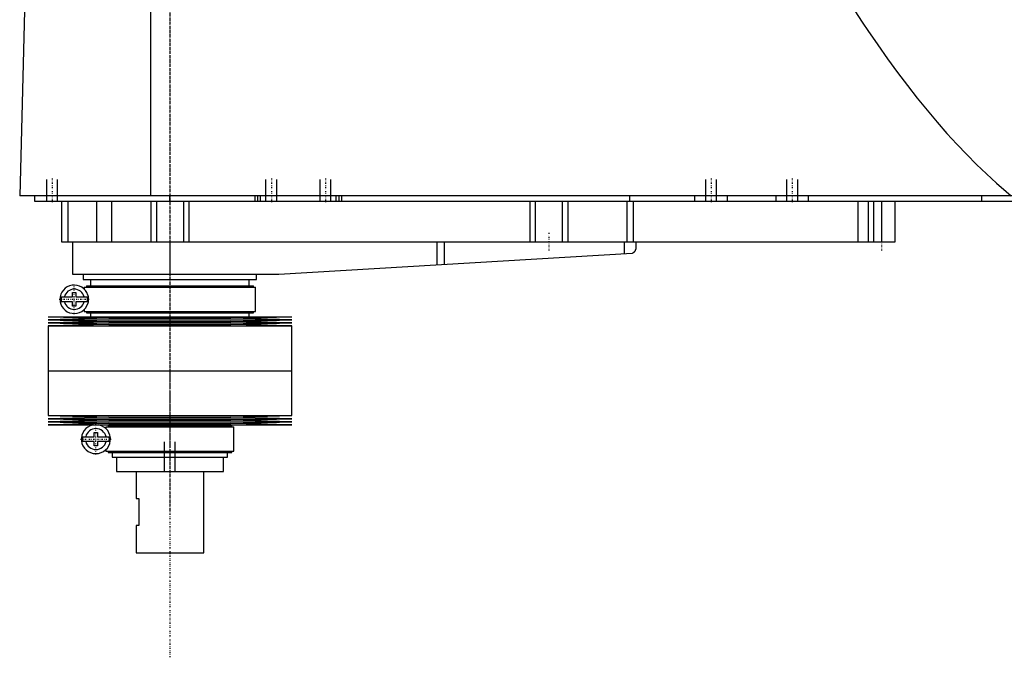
# Model space of a CAD drawing. Extents: x -906 to 181, y -1 to 1168.
# Tile 1 of 3: x -906 to -542, y 317 to 553. Entities that reach past the tile are written whole.
import ezdxf

# ---------------------------------------------------------------- set-up
doc = ezdxf.new("R2010")
doc.units = 0
doc.linetypes.add('CENTER', pattern=[1.5, 0.45, -0.5, 0.05, -0.5])
for name, color, linetype in [('AM_0', 7, 'CONTINUOUS'), ('AM_10', 7, 'CONTINUOUS'), ('AM_7', 7, 'CENTER')]:
    doc.layers.add(name, color=color, linetype=linetype)

msp = doc.modelspace()

# ---------------------------------------------------------------- linework, layer by layer
at = {"layer": 'AM_0', "color": 7, "linetype": 'CONTINUOUS'}
for p, q in [((-903.45, 568.63), (-905.5, 487.5)), ((-857.01, 487.5), (-857.01, 569.6)), ((-328.96, 487.5), (-905.5, 487.5)), ((-900, 487.5), (-900, 485.5)), ((-900, 485.5), (-360, 485.5)), ((-890, 485.5), (-890, 470.5)), ((-887.69, 485.5), (-887.69, 470.5)), ((-877.09, 485.5), (-877.09, 470.5)), ((-871.56, 485.5), (-871.56, 470.5)), ((-857, 485.5), (-857, 470.5)), ((-855, 485.5), (-855, 470.5)), ((-850, 485.5), (-850, 487.5)), ((-845, 485.5), (-845, 470.5)), ((-843, 485.5), (-843, 470.5)), ((-818.5, 485.5), (-818.5, 487.5)), ((-817.5, 485.5), (-817.5, 487.5)), ((-816.5, 485.5), (-816.5, 487.5)), ((-788.5, 485.5), (-788.5, 487.5)), ((-787.5, 485.5), (-787.5, 487.5)), ((-786.5, 485.5), (-786.5, 487.5)), ((-717, 485.5), (-717, 470.5)), ((-715, 485.5), (-715, 470.5)), ((-705, 485.5), (-705, 470.5)), ((-703, 485.5), (-703, 470.5)), ((-681.18, 485.5), (-681.18, 470.5)), ((-680, 485.5), (-680, 487.5)), ((-678.85, 485.5), (-678.85, 470.5)), ((-656, 485.5), (-656, 487.5)), ((-644, 485.5), (-644, 487.5)), ((-626, 485.5), (-626, 487.5)), ((-614, 485.5), (-614, 487.5)), ((-595.84, 485.5), (-595.84, 470.5)), ((-592, 485.5), (-592, 470.5)), ((-590, 485.5), (-590, 470.5)), ((-587, 485.5), (-587, 470.5)), ((-582, 470.5), (-582, 485.5)), ((-550, 485.5), (-550, 487.5)), ((-890, 470.5), (-582, 470.5)), ((-886, 470.5), (-886, 458.5)), ((-850, 470.5), (-850, 458.5)), ((-751.33, 470.5), (-751.33, 461.99)), ((-748.68, 470.5), (-748.68, 462.14)), ((-682.14, 470.5), (-682.14, 466.1)), ((-677.8, 470.5), (-677.8, 467.74)), ((-809.7, 458.52), (-679.14, 466.27)), ((-886, 458.5), (-810.3, 458.5)), ((-882, 458.5), (-882, 456.5)), ((-818, 456.5), (-818, 458.5)), ((-882, 456.5), (-818, 456.5)), ((-879.35, 456.5), (-879.35, 454.2)), ((-820.65, 454.2), (-820.65, 456.5)), ((-885.95, 450.1), (-885.95, 451.7)), ((-885.95, 451.7), (-884.75, 451.7)), ((-884.75, 451.7), (-884.75, 450.1)), ((-881.65, 453.7), (-881.65, 452.92)), ((-881.65, 453.7), (-818.35, 453.7)), ((-880.85, 454.2), (-880.85, 453.7)), ((-880.85, 454.2), (-819.15, 454.2)), ((-819.15, 453.7), (-819.15, 454.2)), ((-818.35, 444.7), (-818.35, 453.7)), ((-890.13, 450.1), (-885.95, 450.1)), ((-885.95, 448.3), (-890.13, 448.3)), ((-885.95, 446.7), (-885.95, 448.3)), ((-884.75, 450.1), (-880.57, 450.1)), ((-884.75, 448.3), (-884.75, 446.7)), ((-880.57, 448.3), (-884.75, 448.3)), ((-884.75, 446.7), (-885.95, 446.7)), ((-881.65, 445.48), (-881.65, 444.7)), ((-881.65, 444.7), (-818.35, 444.7)), ((-880.85, 444.7), (-880.85, 444.2)), ((-880.85, 444.2), (-819.15, 444.2)), ((-879.35, 444.2), (-879.35, 442.75)), ((-820.65, 442.75), (-820.65, 444.2)), ((-819.15, 444.2), (-819.15, 444.7)), ((-895, 442.75), (-872.5, 442.18)), ((-895, 442.75), (-805, 442.75)), ((-872.5, 442.18), (-895, 441.61)), ((-895, 441.61), (-872.5, 441.04)), ((-895, 441.61), (-805, 441.61)), ((-872.5, 441.04), (-895, 440.47)), ((-895, 440.47), (-872.5, 439.9)), ((-895, 440.47), (-805, 440.47)), ((-872.5, 442.18), (-827.5, 442.18)), ((-872.5, 441.04), (-827.5, 441.04)), ((-827.5, 442.18), (-805, 442.75)), ((-805, 441.61), (-827.5, 442.18)), ((-827.5, 441.04), (-805, 441.61)), ((-805, 440.47), (-827.5, 441.04)), ((-827.5, 439.9), (-805, 440.47)), ((-872.5, 439.9), (-895, 439.33)), ((-895, 439.33), (-895, 422.75)), ((-895, 439.33), (-805, 439.33)), ((-872.5, 439.9), (-827.5, 439.9)), ((-805, 439.33), (-827.5, 439.9)), ((-805, 422.75), (-805, 439.33)), ((-895, 422.75), (-805, 422.75)), ((-895, 422.75), (-895, 406.17)), ((-895, 422.75), (-805, 422.75)), ((-805, 406.17), (-805, 422.75)), ((-895, 406.17), (-872.5, 405.6)), ((-895, 406.17), (-805, 406.17)), ((-872.5, 405.6), (-895, 405.03)), ((-895, 405.03), (-872.5, 404.46)), ((-895, 405.03), (-805, 405.03)), ((-872.5, 404.46), (-895, 403.89)), ((-895, 403.89), (-872.5, 403.32)), ((-895, 403.89), (-805, 403.89)), ((-872.5, 405.6), (-827.5, 405.6)), ((-872.5, 404.46), (-827.5, 404.46)), ((-827.5, 405.6), (-805, 406.17)), ((-805, 405.03), (-827.5, 405.6)), ((-827.5, 404.46), (-805, 405.03)), ((-805, 403.89), (-827.5, 404.46)), ((-827.5, 403.32), (-805, 403.89)), ((-872.5, 403.32), (-895, 402.75)), ((-895, 402.75), (-805, 402.75)), ((-873.65, 402), (-873.65, 401.4)), ((-873.65, 402), (-826.35, 402)), ((-872.85, 402.5), (-872.85, 402)), ((-872.85, 402.5), (-827.15, 402.5)), ((-872.5, 403.32), (-827.5, 403.32)), ((-871.35, 402.75), (-871.35, 402.5)), ((-828.65, 402.5), (-828.65, 402.75)), ((-805, 402.75), (-827.5, 403.32)), ((-827.15, 402), (-827.15, 402.5)), ((-826.35, 393), (-826.35, 402)), ((-882.26, 398.4), (-877.95, 398.4)), ((-877.95, 396.6), (-882.26, 396.6)), ((-877.95, 398.4), (-877.95, 400)), ((-877.95, 400), (-876.75, 400)), ((-877.95, 395), (-877.95, 396.6)), ((-876.75, 400), (-876.75, 398.4)), ((-876.75, 398.4), (-872.44, 398.4)), ((-876.75, 396.6), (-876.75, 395)), ((-872.44, 396.6), (-876.75, 396.6)), ((-876.75, 395), (-877.95, 395)), ((-873.65, 393.6), (-873.65, 393)), ((-873.65, 393), (-826.35, 393)), ((-872.85, 393), (-872.85, 392.5)), ((-827.15, 392.5), (-827.15, 393)), ((-872.85, 392.5), (-827.15, 392.5)), ((-871.35, 392.5), (-871.35, 390.8)), ((-871.35, 390.8), (-828.65, 390.8)), ((-869.75, 390.8), (-869.75, 385.5)), ((-830.25, 385.5), (-830.25, 390.8)), ((-828.65, 390.8), (-828.65, 392.5)), ((-869.75, 385.5), (-830.25, 385.5)), ((-862.5, 385.5), (-862.5, 375.5)), ((-837.5, 355.5), (-837.5, 385.5)), ((-862.5, 375.5), (-861.5, 375.5)), ((-861.5, 375.5), (-861.5, 365.5)), ((-862.5, 365.5), (-862.5, 355.5)), ((-861.5, 365.5), (-862.5, 365.5)), ((-862.5, 355.5), (-837.5, 355.5))]:
    msp.add_line(p, q, dxfattribs=at)
for points in [[(-604.88, 568.63, 0), (-603.05, 565.65, 0), (-599.4, 559.81, 0), (-595.75, 554.13, 0), (-593.92, 551.36, 0), (-592.09, 548.63, 0), (-588.44, 543.29, 0), (-584.79, 538.12, 0), (-581.13, 533.11, 0), (-577.48, 528.27, 0), (-573.83, 523.6, 0), (-572, 521.32, 0), (-570.17, 519.09, 0), (-566.52, 514.75, 0), (-562.86, 510.57, 0), (-559.21, 506.57, 0), (-555.56, 502.73, 0), (-551.9, 499.05, 0), (-550.07, 497.28, 0), (-548.25, 495.54, 0), (-544.59, 492.2, 0), (-540.94, 489.03, 0), (-539.11, 487.5, 0)], [(-679.14, 466.27, 0), (-679.07, 466.3, 0), (-678.93, 466.36, 0), (-678.8, 466.42, 0), (-678.73, 466.46, 0), (-678.67, 466.49, 0), (-678.56, 466.57, 0), (-678.45, 466.66, 0), (-678.35, 466.75, 0), (-678.26, 466.84, 0), (-678.18, 466.94, 0), (-678.14, 466.99, 0), (-678.11, 467.04, 0), (-678.04, 467.14, 0), (-677.98, 467.24, 0), (-677.93, 467.34, 0), (-677.89, 467.44, 0), (-677.86, 467.53, 0), (-677.84, 467.58, 0), (-677.84, 467.58, 0), (-677.84, 467.6, 0), (-677.83, 467.61, 0), (-677.83, 467.62, 0), (-677.83, 467.62, 0), (-677.83, 467.64, 0), (-677.82, 467.65, 0), (-677.82, 467.66, 0), (-677.82, 467.67, 0), (-677.81, 467.68, 0), (-677.81, 467.69, 0), (-677.81, 467.69, 0), (-677.81, 467.7, 0), (-677.81, 467.71, 0), (-677.8, 467.72, 0), (-677.8, 467.72, 0), (-677.8, 467.73, 0), (-677.8, 467.73, 0), (-677.8, 467.73, 0), (-677.8, 467.73, 0), (-677.8, 467.74, 0), (-677.8, 467.74, 0)], [(-880.34, 450.78, 0), (-880.34, 450.77, 0), (-880.34, 450.76, 0), (-880.33, 450.74, 0), (-880.33, 450.73, 0), (-880.33, 450.72, 0), (-880.32, 450.71, 0), (-880.32, 450.69, 0), (-880.31, 450.67, 0), (-880.31, 450.65, 0), (-880.3, 450.63, 0), (-880.3, 450.62, 0), (-880.3, 450.61, 0), (-880.3, 450.59, 0), (-880.29, 450.56, 0), (-880.29, 450.54, 0), (-880.28, 450.52, 0), (-880.28, 450.49, 0), (-880.28, 450.48, 0), (-880.27, 450.47, 0), (-880.27, 450.44, 0), (-880.27, 450.42, 0), (-880.26, 450.41, 0), (-880.26, 450.39, 0), (-880.26, 450.37, 0), (-880.25, 450.34, 0), (-880.25, 450.33, 0), (-880.25, 450.31, 0), (-880.25, 450.29, 0), (-880.24, 450.26, 0), (-880.24, 450.23, 0), (-880.24, 450.2, 0), (-880.23, 450.17, 0), (-880.23, 450.16, 0), (-880.23, 450.14, 0), (-880.23, 450.11, 0), (-880.23, 450.08, 0), (-880.22, 450.05, 0), (-880.22, 450.02, 0), (-880.22, 449.98, 0), (-880.22, 449.97, 0), (-880.22, 449.95, 0), (-880.21, 449.92, 0), (-880.21, 449.89, 0), (-880.21, 449.85, 0), (-880.21, 449.82, 0), (-880.2, 449.79, 0), (-880.2, 449.77, 0), (-880.2, 449.75, 0), (-880.2, 449.72, 0), (-880.2, 449.69, 0), (-880.19, 449.57, 0), (-880.19, 449.36, 0), (-880.19, 449.26, 0), (-880.19, 449.16, 0), (-880.19, 448.96, 0), (-880.2, 448.75, 0), (-880.2, 448.63, 0), (-880.21, 448.6, 0), (-880.21, 448.57, 0), (-880.21, 448.55, 0), (-880.21, 448.53, 0), (-880.21, 448.5, 0), (-880.21, 448.47, 0), (-880.22, 448.44, 0), (-880.22, 448.4, 0), (-880.22, 448.37, 0), (-880.22, 448.35, 0), (-880.22, 448.34, 0), (-880.23, 448.3, 0), (-880.23, 448.27, 0), (-880.23, 448.24, 0), (-880.24, 448.21, 0), (-880.24, 448.17, 0), (-880.24, 448.16, 0), (-880.24, 448.14, 0), (-880.25, 448.11, 0), (-880.25, 448.08, 0), (-880.25, 448.07, 0), (-880.26, 448.05, 0), (-880.26, 448.02, 0), (-880.26, 447.99, 0), (-880.27, 447.97, 0), (-880.27, 447.96, 0), (-880.27, 447.93, 0), (-880.28, 447.9, 0), (-880.28, 447.88, 0), (-880.29, 447.85, 0), (-880.29, 447.82, 0), (-880.3, 447.81, 0), (-880.3, 447.8, 0), (-880.3, 447.77, 0), (-880.31, 447.75, 0), (-880.31, 447.73, 0), (-880.32, 447.71, 0), (-880.32, 447.69, 0), (-880.33, 447.68, 0), (-880.33, 447.67, 0), (-880.34, 447.65, 0), (-880.34, 447.63, 0), (-880.34, 447.62, 0)]]:
    msp.add_polyline3d(points, dxfattribs=at)
for centre, radius, start, end in [((-810.3, 468.5), 10, 270, 273.4), ((-885.35, 449.2), 5.25, 17.5154, 342.4846), ((-885.35, 449.2), 3.75, 13.8865, 166.1135), ((-885.35, 449.2), 4.87, 169.3459, 190.6541), ((-885.35, 449.2), 3.75, 193.8865, 346.1135), ((-885.35, 449.2), 4.87, 349.3459, 10.6541), ((-877.35, 397.5), 5.37, 102.3808, 77.6192), ((-877.35, 397.5), 3.87, 13.43, 166.57), ((-877.35, 397.5), 4.99, 169.6156, 190.3844), ((-877.35, 397.5), 3.87, 193.43, 346.57), ((-877.35, 397.5), 4.99, 349.6156, 10.3844)]:
    msp.add_arc(centre, radius, start, end, dxfattribs=at)
at = {"layer": 'AM_10', "color": 7, "linetype": 'CONTINUOUS'}
for p, q in [((-895.5, 485.5), (-895.5, 493.5)), ((-891.5, 485.5), (-891.5, 493.5)), ((-814.5, 485.5), (-814.5, 493.5)), ((-810.5, 485.5), (-810.5, 493.5)), ((-794.5, 485.5), (-794.5, 493.5)), ((-790.5, 485.5), (-790.5, 493.5)), ((-652, 485.5), (-652, 493.5)), ((-648, 485.5), (-648, 493.5)), ((-622, 485.5), (-622, 493.5)), ((-618, 485.5), (-618, 493.5)), ((-852, 385.5), (-852, 396.5)), ((-848, 385.5), (-848, 396.5))]:
    msp.add_line(p, q, dxfattribs=at)
at = {"layer": 'AM_7', "color": 4, "linetype": 'CENTER'}
for p, q in [((-850, 1168.2), (-850, 316.8)), ((-850, 700.5), (-850, 370.5)), ((-893.5, 493.9), (-893.5, 485.1)), ((-812.5, 493.9), (-812.5, 485.1)), ((-792.5, 493.9), (-792.5, 485.1)), ((-650, 493.9), (-650, 485.1)), ((-620, 493.9), (-620, 485.1)), ((-710, 473.8), (-710, 467.2)), ((-587, 473.8), (-587, 467.2)), ((-850, 458.19), (-850, 421.06)), ((-885.35, 443.69), (-885.35, 454.71)), ((-890.86, 449.2), (-879.84, 449.2)), ((-850, 424.35), (-850, 389.2)), ((-877.35, 391.86), (-877.35, 403.14)), ((-882.99, 397.5), (-871.71, 397.5))]:
    msp.add_line(p, q, dxfattribs=at)

doc.saveas('drawing.dxf')
